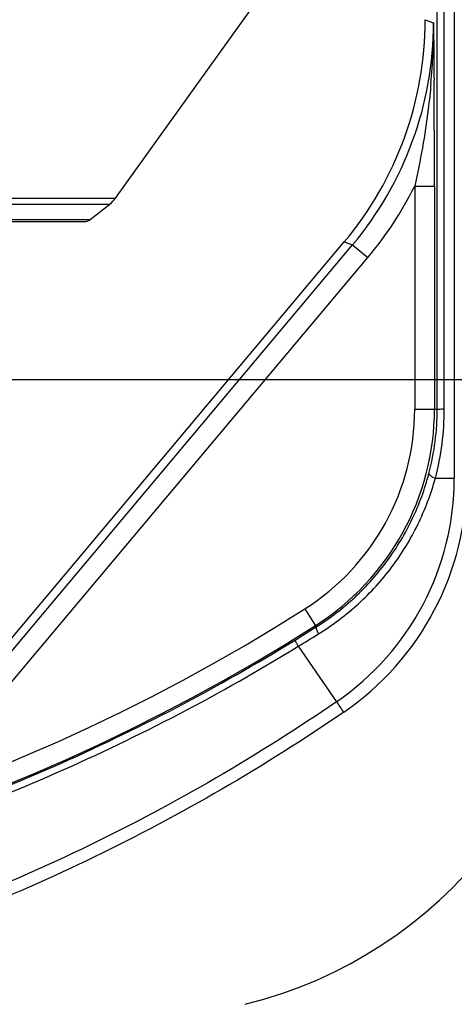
# Model space of a CAD drawing. Header units: millimetres. Extents: x 537 to 2248, y 801 to 1949.
# Tile 37 of 80: x 922 to 966, y 1401 to 1500. Entities that reach past the tile are written whole.
import ezdxf

# ---------------------------------------------------------------- set-up
doc = ezdxf.new("R2010")
doc.units = ezdxf.units.MM
doc.header["$LTSCALE"] = 16.335
doc.header["$PDMODE"] = 3
doc.header["$PDSIZE"] = 0.3125
doc.layers.get('0').update_dxf_attribs({"linetype": 'CONTINUOUS'})
doc.layers.get('Defpoints').update_dxf_attribs({"linetype": 'CONTINUOUS'})
doc.layers.add('02___PRT_ALL_AXES', color=7, linetype='CONTINUOUS')
doc.styles.get("Standard").update_dxf_attribs({"font": 'SimSun Regular.ttf', "width": 0.8})
doc.dimstyles.new('DIMSTYLE_1', dxfattribs={"dimtxt": 15, "dimasz": 10, "dimexe": 0.18, "dimexo": 0.0625, "dimgap": 0.09, "dimtad": 1, "dimdec": 1, "dimdsep": 46, "dimtxsty": 'Standard', "dimblk": 'CLOSED', "dimcen": 0.09, "dimadec": 0, "dimazin": 0, "dimtp": 0.01, "dimtm": 0.01, "dimtfac": 1, "dimtdec": 1, "dimtofl": 0, "dimtmove": 0, "dimatfit": 3, "dimldrblk": 'CLOSED', "dimfxl": 1, "dimtolj": 1, "dimarcsym": 0})

# ---------------------------------------------------------------- blocks, each defined once
blk = doc.blocks.new('_CLOSED')
at = {"color": 0, "linetype": 'ByBlock'}
for p, q in [((0, 0), (-1, 0.2143)), ((-1, 0.2143), (-1, -0.2143)), ((-1, -0.2143), (0, 0)), ((-1, 0), (0, 0))]:
    blk.add_line(p, q, dxfattribs=at)
blk = doc.blocks.new('*D34')
at = {"color": 0, "lineweight": -2, "transparency": 16777216}
for p, q in [((934.23, 1767.087), (1074.613, 1767.087)), ((1074.433, 1474.087), (1074.433, 1757.087)), ((844.723, 1464.087), (1074.613, 1464.087))]:
    blk.add_line(p, q, dxfattribs=at)
at = {"layer": 'Defpoints', "color": 0, "transparency": 16777216}
for p in [(934.168, 1767.087), (1074.433, 1767.087), (844.661, 1464.087)]:
    blk.add_point(p, dxfattribs=at)
at = {"color": 0, "lineweight": -2, "transparency": 16777216, "xscale": 10, "yscale": 10, "zscale": 10}
for p, rotation in [((1074.433, 1767.087), 90), ((1074.433, 1464.087), 270)]:
    blk.add_blockref('_CLOSED', p, dxfattribs=dict(at, rotation=rotation))
at = {"color": 0, "transparency": 16777216, "insert": (1065.093, 1615.587), "char_height": 15, "attachment_point": 5, "rotation": 90}
blk.add_mtext('\\A1;303mm [11.93in]', dxfattribs=at)

msp = doc.modelspace()

# ---------------------------------------------------------------- linework, layer by layer
at = {"color": 7, "linetype": 'Continuous'}
for p, q in [((965.603, 1615.619), (965.603, 1454.098)), ((963.88, 1461.087), (963.855, 1568.063)), ((964.594, 1461.1), (964.569, 1568.077)), ((931.344, 1482.446), (946.164, 1503.113)), ((962.661, 1500.491), (963.5, 1500.186)), ((961.603, 1483.661), (963.602, 1483.661)), ((961.603, 1483.657), (961.603, 1461.087)), ((963.602, 1483.661), (963.602, 1461.087)), ((757.977, 1482.446), (931.344, 1482.446)), ((758.562, 1481.836), (930.76, 1481.836)), ((928.778, 1480.279), (930.76, 1481.836)), ((760.543, 1480.279), (928.778, 1480.279)), ((761.161, 1480.065), (928.161, 1480.065)), ((918.086, 1434.635), (954.475, 1478.001)), ((918.571, 1433.907), (955.314, 1477.696)), ((954.475, 1478.001), (955.314, 1477.696)), ((955.314, 1477.696), (956.846, 1476.411)), ((920.102, 1432.622), (956.846, 1476.411)), ((961.603, 1461.087), (963.88, 1461.087)), ((963.689, 1454.084), (965.603, 1454.098)), ((950.482, 1440.867), (951.638, 1439.043)), ((949.815, 1437.079), (953.697, 1431.477))]:
    msp.add_line(p, q, dxfattribs=at)
for centre, radius, start, end in [((928.514, 1500.185), 34.986, 319.99869, 0.00131), ((896.132, 1499.929), 67.368, 354.97969, 0.21808), ((-549.781, 1481.765), 1513.385, 0.071769, 0.475828), ((928.452, 1500.234), 37.065, 320.00239, 333.43245), ((928.906, 1484.195), 3, 308.15629, 324.35684), ((928.161, 1481.065), 1, 270, 308.15629), ((937.661, 1461.087), 23.942, 302.37841, 0), ((937.661, 1461.087), 25.941, 302.37841, 0), ((938.276, 1461.081), 25.604, 345.26503, 0.01346), ((936.99, 1461.094), 27.603, 345.28874, 0.01217), ((938.16, 1454.099), 27.443, 304.48225, 359.99913), ((938.16, 1454.103), 28.729, 304.48217, 359.99917), ((933.661, 1444.539), 45, 283.88654, 0), ((844.661, 1607.753), 197.609, 237.62159, 302.37841), ((844.661, 1607.753), 199.608, 237.62159, 302.37841), ((821.114, 1646.417), 245.032, 301.5961, 302.18688), ((638.607, 1946.623), 597.064, 301.414824, 301.645559), ((673.091, 1237.218), 341.286, 34.47907, 34.69432)]:
    msp.add_arc(centre, radius, start, end, dxfattribs=at)
msp.add_ellipse((927.649, 1500.5), major_axis=(32.902, -11.975), ratio=0.999612, start_param=-0.348941, end_param=0.348941, dxfattribs=at)
for points, knots in [([(963.5, 1500.186), (963.504, 1499.7), (963.522, 1497.749), (963.539, 1495.799), (963.551, 1494.333)], [0, 0, 0, 0, 0.248963, 1, 1, 1, 1]), ([(963.242, 1494.034), (963.166, 1493.165), (962.795, 1489.682), (962.173, 1486.229), (961.603, 1483.661)], [0, 0, 0, 0, 0.24896, 1, 1, 1, 1]), ([(963.88, 1461.087), (963.885, 1461.088), (963.904, 1461.088), (963.943, 1461.091), (964.003, 1461.092), (964.125, 1461.095), (964.324, 1461.097), (964.496, 1461.099), (964.594, 1461.1)], [0, 0, 0, 0, 0.023594, 0.078121, 0.163026, 0.277444, 0.589606, 1, 1, 1, 1]), ([(951.638, 1439.043), (953.036, 1439.922), (955.666, 1441.946), (958.958, 1445.655), (961.491, 1449.897), (962.622, 1452.989), (963.038, 1454.568)], [0, 0, 0, 0, 0.251594, 0.501893, 0.751219, 1, 1, 1, 1]), ([(951.864, 1438.336), (953.301, 1439.222), (956.008, 1441.264), (959.413, 1445.019), (962.051, 1449.326), (963.244, 1452.474), (963.689, 1454.084)], [0, 0, 0, 0, 0.251495, 0.50176, 0.751123, 1, 1, 1, 1]), ([(963.038, 1454.568), (963.033, 1454.534), (963.081, 1454.443), (963.295, 1454.269), (963.518, 1454.16), (963.689, 1454.084)], [0, 0, 0, 0, 0.125013, 0.329889, 1, 1, 1, 1]), ([(951.638, 1439.043), (951.62, 1439.025), (951.623, 1438.936), (951.662, 1438.797), (951.746, 1438.583), (951.82, 1438.425), (951.864, 1438.336)], [0, 0, 0, 0, 0.101769, 0.302803, 0.606022, 1, 1, 1, 1]), ([(844.661, 1408.047), (853.852, 1408.048), (872.258, 1409.318), (899.32, 1414.998), (925.338, 1424.339), (941.671, 1432.896), (949.493, 1437.708)], [0, 0, 0, 0, 0.250103, 0.500143, 0.750113, 1, 1, 1, 1]), ([(844.661, 1407.347), (853.88, 1407.347), (872.341, 1408.62), (899.485, 1414.315), (925.583, 1423.678), (941.967, 1432.256), (949.815, 1437.079)], [0, 0, 0, 0, 0.250103, 0.500142, 0.750113, 1, 1, 1, 1]), ([(949.493, 1437.708), (949.491, 1437.702), (949.498, 1437.682), (949.51, 1437.647), (949.536, 1437.591), (949.572, 1437.52), (949.619, 1437.431), (949.7, 1437.282), (949.767, 1437.163), (949.815, 1437.079)], [0, 0, 0, 0, 0.025889, 0.081166, 0.166221, 0.28041, 0.422564, 0.591367, 1, 1, 1, 1]), ([(953.697, 1431.477), (945.742, 1426.014), (928.984, 1416.27), (901.959, 1405.6), (873.642, 1399.096), (854.311, 1397.64), (844.661, 1397.64)], [0, 0, 0, 0, 0.250004, 0.499998, 0.749994, 1, 1, 1, 1]), ([(954.425, 1430.422), (946.417, 1424.922), (929.546, 1415.113), (902.342, 1404.371), (873.835, 1397.824), (854.375, 1396.359), (844.661, 1396.359)], [0, 0, 0, 0, 0.250004, 0.499998, 0.749994, 1, 1, 1, 1])]:
    msp.add_open_spline(points, degree=3, knots=knots, dxfattribs=at)
at = {"layer": '02___PRT_ALL_AXES', "color": 7, "linetype": 'Continuous'}
msp.add_line((918.086, 1434.635), (954.475, 1478.001), dxfattribs=at)
msp.add_arc((933.661, 1444.539), 45, 283.88654, 0, dxfattribs=at)
msp.add_ellipse((927.649, 1500.5), major_axis=(32.902, -11.975), ratio=0.999612, start_param=-0.348941, end_param=0.348941, dxfattribs=at)

# ---------------------------------------------------------------- dimensions: what is measured, and where the dimension line sits
at = {"color": 3}
dim = msp.add_linear_dim(base=(1074.433, 1767.087), p1=(844.661, 1464.087), p2=(934.168, 1767.087), angle=90, dimstyle='DIMSTYLE_1', override={"dimpost": 'mm'}, dxfattribs=at)
dim.commit()
dim.dimension.update_dxf_attribs({"geometry": '*D34', "text_midpoint": (1074.433, 1615.587), "dimtype": 160})

doc.saveas('drawing.dxf')
